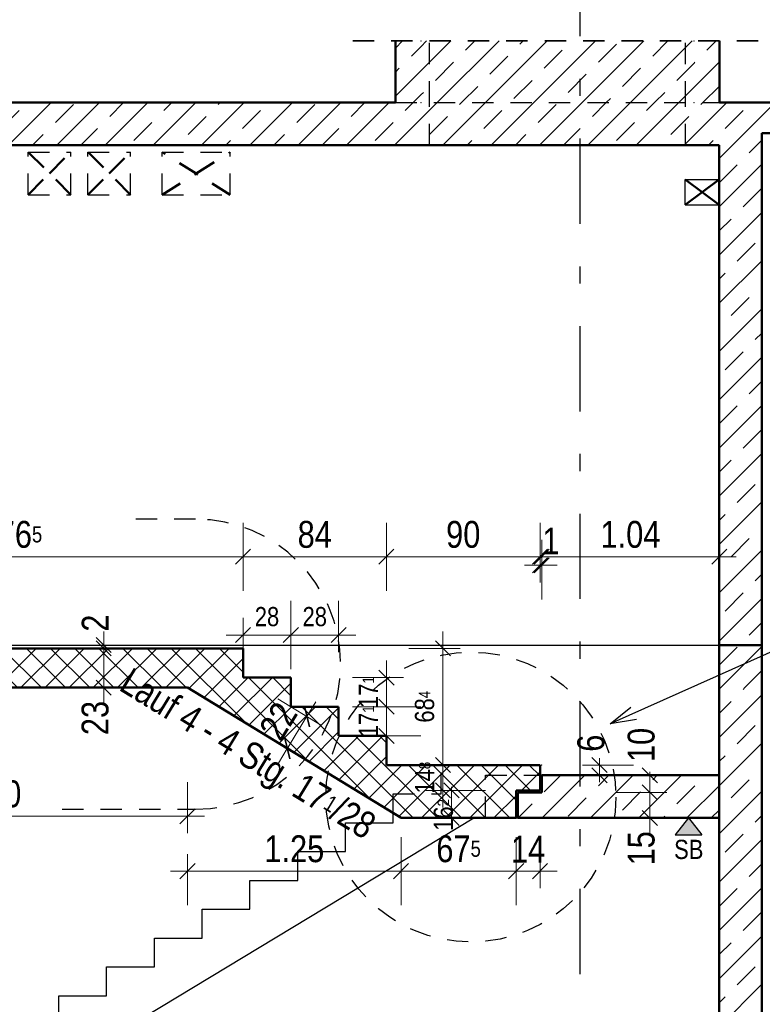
# Model space of a CAD drawing. Header units: millimetres. Extents: x 0 to 60.3, y -32.3 to 42.
# Tile 54 of 57: x 38.6 to 43, y 33.1 to 38.9. Entities that reach past the tile are written whole.
import ezdxf

# ---------------------------------------------------------------- set-up
doc = ezdxf.new("R2010")
doc.units = ezdxf.units.MM
doc.linetypes.add('DASHDOTX2', pattern=[2, 1, -0.5, 0, -0.5])
doc.linetypes.add('HIDDEN', pattern=[0.375, 0.25, -0.125])
doc.layers.add('Achsen', color=7, linetype='Continuous', lineweight=20)
doc.layers.add('Schraffuren', color=7, linetype='Continuous', lineweight=20)
doc.styles.add('Arial Narrow', font='ARIALN.TTF')
doc.dimstyles.new('Arch_Strakon_dimstyle', dxfattribs={"dimtxt": 15.75, "dimasz": 1, "dimexe": 1.25, "dimexo": 0.0625, "dimgap": 1, "dimtad": 0, "dimdec": 4, "dimzin": 12, "dimdsep": 46, "dimtxsty": 'Arial Narrow', "dimblk": 'Arrowhead_Tick', "dimsah": 1, "dimcen": 0, "dimse1": 1, "dimse2": 1, "dimclrd": 6, "dimclrt": 2, "dimazin": 0, "dimtfac": 1, "dimtdec": 4, "dimtmove": 0, "dimatfit": 3, "dimldrblk": 'NONE', "dimfxl": 1, "dimtvp": 1, "dimtolj": 1, "dimtzin": 0, "dimlwd": 13, "dimarcsym": 2})
pattern_1 = [(45, (0, 0), (-0.14142136, 0.14142136), [0.15, -0.1]), (45, (-0.07071, 0.07071), (-0.14142136, 0.14142136), [])]

# ---------------------------------------------------------------- blocks, each defined once
blk = doc.blocks.new('Arrowhead_Tick')
at = {"color": 0, "linetype": 'Continuous', "lineweight": -2}
for p, q in [((0, 20), (0, -10)), ((-1, 0), (0, 0)), ((10, 0), (0, 0))]:
    blk.add_line(p, q, dxfattribs=at)
at = {"color": 2, "linetype": 'Continuous', "lineweight": 35}
blk.add_line((4.42, 4.42), (-4.42, -4.42), dxfattribs=at)
blk = doc.blocks.new('*D58')
at = {"color": 6, "linetype": 'Continuous', "lineweight": 13}
blk.add_line((37.1653, 35.7088), (39.9103, 35.7088), dxfattribs=at)
at = {"layer": 'Defpoints', "color": 0}
for p in [(39.9203, 35.7088), (37.1553, 35.1715), (39.9203, 35.1715)]:
    blk.add_point(p, dxfattribs=at)
at = {"color": 6, "lineweight": 13, "xscale": 0.01, "yscale": 0.01, "zscale": 0.01}
blk.add_blockref('Arrowhead_Tick', (39.9203, 35.7088), dxfattribs=at)
at = {"color": 6, "lineweight": 13, "xscale": 0.01, "yscale": 0.01, "zscale": 0.01, "rotation": 180}
blk.add_blockref('Arrowhead_Tick', (37.1553, 35.7088), dxfattribs=at)
at = {"color": 2, "lineweight": 35, "insert": (38.5378, 35.8392), "char_height": 0.1575, "attachment_point": 5, "style": 'Arial Narrow'}
blk.add_mtext('\\A1;2.76{\\A1;\\H.6x;\\S5;}', dxfattribs=at)
blk = doc.blocks.new('_None')
blk = doc.blocks.new('*D59')
at = {"color": 6, "linetype": 'Continuous', "lineweight": 13}
blk.add_line((39.9303, 35.7088), (40.7503, 35.7088), dxfattribs=at)
at = {"layer": 'Defpoints', "color": 0}
for p in [(40.7603, 35.7088), (39.9203, 35.1715), (40.7603, 34.4875)]:
    blk.add_point(p, dxfattribs=at)
at = {"color": 6, "lineweight": 13, "xscale": 0.01, "yscale": 0.01, "zscale": 0.01}
blk.add_blockref('Arrowhead_Tick', (40.7603, 35.7088), dxfattribs=at)
at = {"color": 6, "lineweight": 13, "xscale": 0.01, "yscale": 0.01, "zscale": 0.01, "rotation": 180}
blk.add_blockref('Arrowhead_Tick', (39.9203, 35.7088), dxfattribs=at)
at = {"color": 2, "lineweight": 35, "insert": (40.3403, 35.8392), "char_height": 0.1575, "attachment_point": 5, "style": 'Arial Narrow'}
blk.add_mtext('\\A1;84', dxfattribs=at)
blk = doc.blocks.new('*D60')
at = {"color": 6, "linetype": 'Continuous', "lineweight": 13}
blk.add_line((40.7703, 35.7088), (41.6503, 35.7088), dxfattribs=at)
at = {"layer": 'Defpoints', "color": 0}
for p in [(41.6603, 35.7088), (40.7603, 34.4875), (41.6603, 34.4875)]:
    blk.add_point(p, dxfattribs=at)
at = {"color": 6, "lineweight": 13, "xscale": 0.01, "yscale": 0.01, "zscale": 0.01}
blk.add_blockref('Arrowhead_Tick', (41.6603, 35.7088), dxfattribs=at)
at = {"color": 6, "lineweight": 13, "xscale": 0.01, "yscale": 0.01, "zscale": 0.01, "rotation": 180}
blk.add_blockref('Arrowhead_Tick', (40.7603, 35.7088), dxfattribs=at)
at = {"color": 2, "lineweight": 35, "insert": (41.2103, 35.8392), "char_height": 0.1575, "attachment_point": 5, "style": 'Arial Narrow'}
blk.add_mtext('\\A1;90', dxfattribs=at)
blk = doc.blocks.new('*D61')
at = {"color": 6, "linetype": 'Continuous', "lineweight": 13}
blk.add_line((41.6803, 35.7088), (42.7003, 35.7088), dxfattribs=at)
at = {"layer": 'Defpoints', "color": 0}
for p in [(42.7103, 35.7088), (41.6703, 34.4875), (42.7103, 34.4275)]:
    blk.add_point(p, dxfattribs=at)
at = {"color": 6, "lineweight": 13, "xscale": 0.01, "yscale": 0.01, "zscale": 0.01}
blk.add_blockref('Arrowhead_Tick', (42.7103, 35.7088), dxfattribs=at)
at = {"color": 6, "lineweight": 13, "xscale": 0.01, "yscale": 0.01, "zscale": 0.01, "rotation": 180}
blk.add_blockref('Arrowhead_Tick', (41.6703, 35.7088), dxfattribs=at)
at = {"color": 2, "lineweight": 35, "insert": (42.1903, 35.8392), "char_height": 0.1575, "attachment_point": 5, "style": 'Arial Narrow'}
blk.add_mtext('\\A1;1.04', dxfattribs=at)
blk = doc.blocks.new('*D65')
at = {"color": 6, "linetype": 'Continuous', "lineweight": 13}
for p, q in [((41.6503, 35.6588), (41.6403, 35.6588)), ((41.6603, 35.6588), (41.6703, 35.6588)), ((41.6803, 35.6588), (41.6903, 35.6588))]:
    blk.add_line(p, q, dxfattribs=at)
at = {"layer": 'Defpoints', "color": 0}
for p in [(41.6703, 35.6588), (41.6603, 34.4875), (41.6703, 34.4875)]:
    blk.add_point(p, dxfattribs=at)
at = {"color": 6, "lineweight": 13, "xscale": 0.01, "yscale": 0.01, "zscale": 0.01}
blk.add_blockref('Arrowhead_Tick', (41.6603, 35.6588), dxfattribs=at)
at = {"color": 6, "lineweight": 13, "xscale": 0.01, "yscale": 0.01, "zscale": 0.01, "rotation": 180}
blk.add_blockref('Arrowhead_Tick', (41.6703, 35.6588), dxfattribs=at)
at = {"color": 2, "lineweight": 35, "insert": (41.7241, 35.8017), "char_height": 0.1575, "attachment_point": 5, "style": 'Arial Narrow'}
blk.add_mtext('\\A1;1', dxfattribs=at)
blk = doc.blocks.new('*D69')
at = {"color": 6, "linetype": 'Continuous', "lineweight": 13}
blk.add_line((39.1037, 34.9515), (39.1037, 35.1615), dxfattribs=at)
at = {"layer": 'Defpoints', "color": 0}
for p in [(37.1553, 35.1715), (39.1037, 35.1715), (39.5948, 34.9415)]:
    blk.add_point(p, dxfattribs=at)
at = {"color": 6, "lineweight": 13, "xscale": 0.01, "yscale": 0.01, "zscale": 0.01}
for p, rotation in [((39.1037, 35.1715), 90), ((39.1037, 34.9415), 270)]:
    blk.add_blockref('Arrowhead_Tick', p, dxfattribs=dict(at, rotation=rotation))
at = {"color": 2, "lineweight": 35, "insert": (39.0537, 34.7635), "char_height": 0.1575, "attachment_point": 5, "rotation": 90, "style": 'Arial Narrow'}
blk.add_mtext('\\A1;23', dxfattribs=at)
blk = doc.blocks.new('*D70')
at = {"color": 6, "linetype": 'Continuous', "lineweight": 13}
for p, q in [((39.1037, 35.2015), (39.1037, 35.2115)), ((39.1037, 35.1715), (39.1037, 35.1915)), ((39.1037, 35.1615), (39.1037, 35.1515))]:
    blk.add_line(p, q, dxfattribs=at)
at = {"layer": 'Defpoints', "color": 0}
for p in [(37.1453, 35.1915), (37.1553, 35.1715), (39.1037, 35.1915)]:
    blk.add_point(p, dxfattribs=at)
at = {"color": 6, "lineweight": 13, "xscale": 0.01, "yscale": 0.01, "zscale": 0.01}
for p, rotation in [((39.1037, 35.1715), 90), ((39.1037, 35.1915), 270)]:
    blk.add_blockref('Arrowhead_Tick', p, dxfattribs=dict(at, rotation=rotation))
at = {"color": 2, "lineweight": 35, "insert": (39.0537, 35.3199), "char_height": 0.1575, "attachment_point": 5, "rotation": 90, "style": 'Arial Narrow'}
blk.add_mtext('\\A1;2', dxfattribs=at)
blk = doc.blocks.new('*D71')
at = {"color": 6, "linetype": 'Continuous', "lineweight": 13}
blk.add_line((40.1844, 34.5932), (40.2887, 34.7638), dxfattribs=at)
at = {"layer": 'Defpoints', "color": 0}
for p in [(39.5948, 34.9415), (40.2003, 34.8295), (40.2939, 34.7724)]:
    blk.add_point(p, dxfattribs=at)
at = {"color": 6, "lineweight": 13, "xscale": 0.01, "yscale": 0.01, "zscale": 0.01}
for p, rotation in [((40.2939, 34.7724), 58.58699146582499), ((40.1792, 34.5846), 238.586991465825)]:
    blk.add_blockref('Arrowhead_Tick', p, dxfattribs=dict(at, rotation=rotation))
at = {"color": 2, "lineweight": 35, "insert": (40.1264, 34.7458), "char_height": 0.1575, "attachment_point": 5, "rotation": 58.58699, "style": 'Arial Narrow'}
blk.add_mtext('\\A1;22', dxfattribs=at)
blk = doc.blocks.new('*D75')
at = {"color": 6, "linetype": 'Continuous', "lineweight": 13}
for p, q in [((42.0089, 34.4975), (42.0089, 34.5075)), ((42.0089, 34.4275), (42.0089, 34.4875)), ((42.0089, 34.4175), (42.0089, 34.4075))]:
    blk.add_line(p, q, dxfattribs=at)
at = {"layer": 'Defpoints', "color": 0}
for p in [(41.6703, 34.4875), (42.0089, 34.4875), (42.7103, 34.4275)]:
    blk.add_point(p, dxfattribs=at)
at = {"color": 6, "lineweight": 13, "xscale": 0.01, "yscale": 0.01, "zscale": 0.01}
for p, rotation in [((42.0089, 34.4275), 90), ((42.0089, 34.4875), 270)]:
    blk.add_blockref('Arrowhead_Tick', p, dxfattribs=dict(at, rotation=rotation))
at = {"color": 2, "lineweight": 35, "insert": (41.9589, 34.6159), "char_height": 0.1575, "attachment_point": 5, "rotation": 90, "style": 'Arial Narrow'}
blk.add_mtext('\\A1;6', dxfattribs=at)
blk = doc.blocks.new('*D76')
at = {"color": 6, "linetype": 'Continuous', "lineweight": 13}
blk.add_line((42.3037, 34.1875), (42.3037, 34.3175), dxfattribs=at)
at = {"layer": 'Defpoints', "color": 0}
for p in [(41.6703, 34.3275), (42.3037, 34.3275), (41.5303, 34.1775)]:
    blk.add_point(p, dxfattribs=at)
at = {"color": 6, "lineweight": 13, "xscale": 0.01, "yscale": 0.01, "zscale": 0.01}
for p, rotation in [((42.3037, 34.3275), 90), ((42.3037, 34.1775), 270)]:
    blk.add_blockref('Arrowhead_Tick', p, dxfattribs=dict(at, rotation=rotation))
at = {"color": 2, "lineweight": 35, "insert": (42.2537, 33.9996), "char_height": 0.1575, "attachment_point": 5, "rotation": 90, "style": 'Arial Narrow'}
blk.add_mtext('\\A1;15', dxfattribs=at)
blk = doc.blocks.new('*D77')
at = {"color": 6, "linetype": 'Continuous', "lineweight": 13}
for p, q in [((42.3037, 34.4375), (42.3037, 34.4475)), ((42.3037, 34.3275), (42.3037, 34.4275)), ((42.3037, 34.3175), (42.3037, 34.3075))]:
    blk.add_line(p, q, dxfattribs=at)
at = {"layer": 'Defpoints', "color": 0}
for p in [(42.3037, 34.4275), (42.7103, 34.4275), (41.6703, 34.3275)]:
    blk.add_point(p, dxfattribs=at)
at = {"color": 6, "lineweight": 13, "xscale": 0.01, "yscale": 0.01, "zscale": 0.01}
for p, rotation in [((42.3037, 34.4275), 270), ((42.3037, 34.3275), 90)]:
    blk.add_blockref('Arrowhead_Tick', p, dxfattribs=dict(at, rotation=rotation))
at = {"color": 2, "lineweight": 35, "insert": (42.2537, 34.6055), "char_height": 0.1575, "attachment_point": 5, "rotation": 90, "style": 'Arial Narrow'}
blk.add_mtext('\\A1;10', dxfattribs=at)
blk = doc.blocks.new('*D83')
at = {"color": 6, "linetype": 'Continuous', "lineweight": 13}
blk.add_line((44.2537, 29.8135), (44.2537, 34.1675), dxfattribs=at)
at = {"layer": 'Defpoints', "color": 0}
for p in [(42.7103, 34.1775), (44.2537, 34.1775), (42.7103, 29.8035)]:
    blk.add_point(p, dxfattribs=at)
at = {"color": 6, "lineweight": 13, "xscale": 0.01, "yscale": 0.01, "zscale": 0.01}
for p, rotation in [((44.2537, 34.1775), 90), ((44.2537, 29.8035), 270)]:
    blk.add_blockref('Arrowhead_Tick', p, dxfattribs=dict(at, rotation=rotation))
at = {"color": 2, "lineweight": 35, "insert": (44.1233, 31.9905), "char_height": 0.1575, "attachment_point": 5, "rotation": 90, "style": 'Arial Narrow'}
blk.add_mtext('\\A1;4.37', dxfattribs=at)
blk = doc.blocks.new('*D84')
at = {"color": 6, "linetype": 'Continuous', "lineweight": 13}
blk.add_line((44.2537, 34.1875), (44.2537, 34.4175), dxfattribs=at)
at = {"layer": 'Defpoints', "color": 0}
for p in [(42.7103, 34.4275), (44.2537, 34.4275), (42.7103, 34.1775)]:
    blk.add_point(p, dxfattribs=at)
at = {"color": 6, "lineweight": 13, "xscale": 0.01, "yscale": 0.01, "zscale": 0.01}
for p, rotation in [((44.2537, 34.4275), 90), ((44.2537, 34.1775), 270)]:
    blk.add_blockref('Arrowhead_Tick', p, dxfattribs=dict(at, rotation=rotation))
at = {"color": 2, "lineweight": 35, "insert": (44.1233, 34.3025), "char_height": 0.1575, "attachment_point": 5, "rotation": 90, "style": 'Arial Narrow'}
blk.add_mtext('\\A1;25', dxfattribs=at)
blk = doc.blocks.new('*D204')
at = {"color": 6, "linetype": 'Continuous', "lineweight": 13}
blk.add_line((37.3053, 34.1878), (39.5848, 34.1878), dxfattribs=at)
at = {"layer": 'Defpoints', "color": 0}
for p in [(37.2953, 34.9415), (39.5948, 34.9415), (39.5948, 34.1878)]:
    blk.add_point(p, dxfattribs=at)
at = {"color": 6, "lineweight": 13, "xscale": 0.01, "yscale": 0.01, "zscale": 0.01}
blk.add_blockref('Arrowhead_Tick', (39.5948, 34.1878), dxfattribs=at)
at = {"color": 6, "lineweight": 13, "xscale": 0.01, "yscale": 0.01, "zscale": 0.01, "rotation": 180}
blk.add_blockref('Arrowhead_Tick', (37.2953, 34.1878), dxfattribs=at)
at = {"color": 2, "lineweight": 35, "insert": (38.4451, 34.3182), "char_height": 0.1575, "attachment_point": 5, "style": 'Arial Narrow'}
blk.add_mtext('\\A1;2.30', dxfattribs=at)
blk = doc.blocks.new('*D205')
at = {"color": 6, "linetype": 'Continuous', "lineweight": 13}
blk.add_line((39.6048, 33.8657), (40.8358, 33.8657), dxfattribs=at)
at = {"layer": 'Defpoints', "color": 0}
for p in [(39.5948, 34.9415), (40.8458, 34.1775), (40.8458, 33.8657)]:
    blk.add_point(p, dxfattribs=at)
at = {"color": 6, "lineweight": 13, "xscale": 0.01, "yscale": 0.01, "zscale": 0.01}
blk.add_blockref('Arrowhead_Tick', (40.8458, 33.8657), dxfattribs=at)
at = {"color": 6, "lineweight": 13, "xscale": 0.01, "yscale": 0.01, "zscale": 0.01, "rotation": 180}
blk.add_blockref('Arrowhead_Tick', (39.5948, 33.8657), dxfattribs=at)
at = {"color": 2, "lineweight": 35, "insert": (40.2203, 33.9961), "char_height": 0.1575, "attachment_point": 5, "style": 'Arial Narrow'}
blk.add_mtext('\\A1;1.25', dxfattribs=at)
blk = doc.blocks.new('*D206')
at = {"color": 6, "linetype": 'Continuous', "lineweight": 13}
blk.add_line((40.8558, 33.8657), (41.5103, 33.8657), dxfattribs=at)
at = {"layer": 'Defpoints', "color": 0}
for p in [(40.8458, 34.1775), (41.5203, 34.1775), (41.5203, 33.8657)]:
    blk.add_point(p, dxfattribs=at)
at = {"color": 6, "lineweight": 13, "xscale": 0.01, "yscale": 0.01, "zscale": 0.01}
blk.add_blockref('Arrowhead_Tick', (41.5203, 33.8657), dxfattribs=at)
at = {"color": 6, "lineweight": 13, "xscale": 0.01, "yscale": 0.01, "zscale": 0.01, "rotation": 180}
blk.add_blockref('Arrowhead_Tick', (40.8458, 33.8657), dxfattribs=at)
at = {"color": 2, "lineweight": 35, "insert": (41.1831, 33.9961), "char_height": 0.1575, "attachment_point": 5, "style": 'Arial Narrow'}
blk.add_mtext('\\A1;67{\\A1;\\H.6x;\\S5;}', dxfattribs=at)
blk = doc.blocks.new('*D207')
at = {"color": 6, "linetype": 'Continuous', "lineweight": 13}
blk.add_line((41.5303, 33.8657), (41.6503, 33.8657), dxfattribs=at)
at = {"layer": 'Defpoints', "color": 0}
for p in [(41.6603, 34.3395), (41.5203, 34.1775), (41.6603, 33.8657)]:
    blk.add_point(p, dxfattribs=at)
at = {"color": 6, "lineweight": 13, "xscale": 0.01, "yscale": 0.01, "zscale": 0.01}
blk.add_blockref('Arrowhead_Tick', (41.6603, 33.8657), dxfattribs=at)
at = {"color": 6, "lineweight": 13, "xscale": 0.01, "yscale": 0.01, "zscale": 0.01, "rotation": 180}
blk.add_blockref('Arrowhead_Tick', (41.5203, 33.8657), dxfattribs=at)
at = {"color": 2, "lineweight": 35, "insert": (41.5903, 33.9947), "char_height": 0.1575, "attachment_point": 5, "style": 'Arial Narrow'}
blk.add_mtext('\\A1;14', dxfattribs=at)
blk = doc.blocks.new('*D210')
at = {"color": 6, "linetype": 'Continuous', "lineweight": 13}
for p, q in [((41.1417, 34.3495), (41.1417, 34.3595)), ((41.1417, 34.1775), (41.1417, 34.3395)), ((41.1417, 34.1675), (41.1417, 34.1575))]:
    blk.add_line(p, q, dxfattribs=at)
at = {"layer": 'Defpoints', "color": 0}
for p in [(41.1417, 34.3395), (41.6603, 34.3395), (41.5203, 34.1775)]:
    blk.add_point(p, dxfattribs=at)
at = {"color": 6, "lineweight": 13, "xscale": 0.01, "yscale": 0.01, "zscale": 0.01}
for p, rotation in [((41.1417, 34.3395), 269.9999999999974), ((41.1417, 34.1775), 89.99999999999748)]:
    blk.add_blockref('Arrowhead_Tick', p, dxfattribs=dict(at, rotation=rotation))
at = {"color": 3, "lineweight": 35, "insert": (41.0946, 34.1951), "char_height": 0.1125, "attachment_point": 5, "rotation": 90, "style": 'Arial Narrow'}
blk.add_mtext('\\A1;16{\\A1;\\H.6x;\\S2;}', dxfattribs=at)
blk = doc.blocks.new('*D211')
at = {"color": 6, "linetype": 'Continuous', "lineweight": 13}
blk.add_line((41.0917, 34.3495), (41.0917, 34.4775), dxfattribs=at)
at = {"layer": 'Defpoints', "color": 0}
for p in [(41.0917, 34.4875), (41.6603, 34.4875), (41.6603, 34.3395)]:
    blk.add_point(p, dxfattribs=at)
at = {"color": 6, "lineweight": 13, "xscale": 0.01, "yscale": 0.01, "zscale": 0.01}
for p, rotation in [((41.0917, 34.4875), 90), ((41.0917, 34.3395), 270)]:
    blk.add_blockref('Arrowhead_Tick', p, dxfattribs=dict(at, rotation=rotation))
at = {"color": 3, "lineweight": 35, "insert": (40.9852, 34.4135), "char_height": 0.1125, "attachment_point": 5, "rotation": 90, "style": 'Arial Narrow'}
blk.add_mtext('\\A1;14{\\A1;\\H.6x;\\S8;}', dxfattribs=at)
blk = doc.blocks.new('*D237')
at = {"color": 6, "linetype": 'Continuous', "lineweight": 13}
blk.add_line((40.7609, 34.6685), (40.7609, 34.8195), dxfattribs=at)
at = {"layer": 'Defpoints', "color": 0}
for p in [(40.2003, 34.8295), (40.7609, 34.8295), (40.7603, 34.6585)]:
    blk.add_point(p, dxfattribs=at)
at = {"color": 6, "lineweight": 13, "xscale": 0.01, "yscale": 0.01, "zscale": 0.01}
for p, rotation in [((40.7609, 34.8295), 90), ((40.7609, 34.6585), 270)]:
    blk.add_blockref('Arrowhead_Tick', p, dxfattribs=dict(at, rotation=rotation))
at = {"color": 3, "lineweight": 35, "insert": (40.6544, 34.744), "char_height": 0.1125, "attachment_point": 5, "rotation": 90, "style": 'Arial Narrow'}
blk.add_mtext('\\A1;17{\\A1;\\H.6x;\\S1;}', dxfattribs=at)
blk = doc.blocks.new('*D238')
at = {"color": 6, "linetype": 'Continuous', "lineweight": 13}
blk.add_line((40.7609, 34.8395), (40.7609, 34.9905), dxfattribs=at)
at = {"layer": 'Defpoints', "color": 0}
for p in [(40.2003, 35.0005), (40.7609, 35.0005), (40.2003, 34.8295)]:
    blk.add_point(p, dxfattribs=at)
at = {"color": 6, "lineweight": 13, "xscale": 0.01, "yscale": 0.01, "zscale": 0.01}
for p, rotation in [((40.7609, 35.0005), 90), ((40.7609, 34.8295), 270)]:
    blk.add_blockref('Arrowhead_Tick', p, dxfattribs=dict(at, rotation=rotation))
at = {"color": 3, "lineweight": 35, "insert": (40.6544, 34.915), "char_height": 0.1125, "attachment_point": 5, "rotation": 90, "style": 'Arial Narrow'}
blk.add_mtext('\\A1;17{\\A1;\\H.6x;\\S1;}', dxfattribs=at)
blk = doc.blocks.new('*D239')
at = {"color": 6, "linetype": 'Continuous', "lineweight": 13}
blk.add_line((39.9303, 35.25), (40.1903, 35.25), dxfattribs=at)
at = {"layer": 'Defpoints', "color": 0}
for p in [(40.2003, 35.25), (39.9203, 35.0005), (40.2003, 35.0005)]:
    blk.add_point(p, dxfattribs=at)
at = {"color": 6, "lineweight": 13, "xscale": 0.01, "yscale": 0.01, "zscale": 0.01}
blk.add_blockref('Arrowhead_Tick', (40.2003, 35.25), dxfattribs=at)
at = {"color": 6, "lineweight": 13, "xscale": 0.01, "yscale": 0.01, "zscale": 0.01, "rotation": 180}
blk.add_blockref('Arrowhead_Tick', (39.9203, 35.25), dxfattribs=at)
at = {"color": 3, "lineweight": 35, "insert": (40.0603, 35.3574), "char_height": 0.1125, "attachment_point": 5, "style": 'Arial Narrow'}
blk.add_mtext('\\A1;28', dxfattribs=at)
blk = doc.blocks.new('*D240')
at = {"color": 6, "linetype": 'Continuous', "lineweight": 13}
blk.add_line((40.2103, 35.25), (40.4703, 35.25), dxfattribs=at)
at = {"layer": 'Defpoints', "color": 0}
for p in [(40.4803, 35.25), (40.2003, 35.0005), (40.4803, 34.8295)]:
    blk.add_point(p, dxfattribs=at)
at = {"color": 6, "lineweight": 13, "xscale": 0.01, "yscale": 0.01, "zscale": 0.01}
blk.add_blockref('Arrowhead_Tick', (40.4803, 35.25), dxfattribs=at)
at = {"color": 6, "lineweight": 13, "xscale": 0.01, "yscale": 0.01, "zscale": 0.01, "rotation": 180}
blk.add_blockref('Arrowhead_Tick', (40.2003, 35.25), dxfattribs=at)
at = {"color": 3, "lineweight": 35, "insert": (40.3403, 35.3574), "char_height": 0.1125, "attachment_point": 5, "style": 'Arial Narrow'}
blk.add_mtext('\\A1;28', dxfattribs=at)
blk = doc.blocks.new('*D244')
at = {"color": 6, "linetype": 'Continuous', "lineweight": 13}
blk.add_line((41.0917, 34.4975), (41.0917, 35.1615), dxfattribs=at)
at = {"layer": 'Defpoints', "color": 0}
for p in [(39.9203, 35.1715), (41.0917, 35.1715), (40.7603, 34.4875)]:
    blk.add_point(p, dxfattribs=at)
at = {"color": 6, "lineweight": 13, "xscale": 0.01, "yscale": 0.01, "zscale": 0.01}
for p, rotation in [((41.0917, 35.1715), 90), ((41.0917, 34.4875), 270)]:
    blk.add_blockref('Arrowhead_Tick', p, dxfattribs=dict(at, rotation=rotation))
at = {"color": 3, "lineweight": 35, "insert": (40.9842, 34.8295), "char_height": 0.1125, "attachment_point": 5, "rotation": 90, "style": 'Arial Narrow'}
blk.add_mtext('\\A1;68{\\A1;\\H.6x;\\S4;}', dxfattribs=at)

msp = doc.modelspace()

# ---------------------------------------------------------------- hatches: boundary and pattern name
at = {"lineweight": 13, "true_color": 0x80ff80}
msp.add_hatch(color=91, dxfattribs=at).paths.add_polyline_path([(42.531026, 34.177542), (42.609272, 34.079011), (42.45278, 34.079011)])
at = {"layer": 'Schraffuren', "lineweight": 13}
h = msp.add_hatch(dxfattribs=at)
h.set_pattern_fill('bB', color=6, scale=0.01, angle=45, style=0, pattern_type=2)
h.set_pattern_definition(pattern_1)
h.paths.add_polyline_path([(40.962223, 38.37151), (40.962223, 38.733041), (40.81275, 38.733041), (40.81275, 38.37151)])
h = msp.add_hatch(dxfattribs=at)
h.set_pattern_fill('bB', color=6, scale=0.01, angle=45, style=0, pattern_type=2)
h.set_pattern_definition(pattern_1)
h.paths.add_polyline_path([(42.563276, 38.37151), (42.563276, 38.733041), (40.962223, 38.733041), (40.962223, 38.37151)])
h = msp.add_hatch(dxfattribs=at)
h.set_pattern_fill('bB', color=6, scale=0.01, angle=45, style=0, pattern_type=2)
h.set_pattern_definition(pattern_1)
h.paths.add_polyline_path([(42.71275, 38.37151), (42.71275, 38.733041), (42.563276, 38.733041), (42.563276, 38.37151)])
h = msp.add_hatch(dxfattribs=at)
h.set_pattern_fill('bB', color=6, scale=0.01, angle=45, style=0, pattern_type=2)
h.set_pattern_definition(pattern_1)
h.paths.add_polyline_path([(42.960323, 38.19151), (43.880066, 38.19151), (43.880066, 38.37151), (34.448056, 38.37151), (34.448056, 38.12151), (42.960323, 38.12151)])
h = msp.add_hatch(dxfattribs=at)
h.set_pattern_fill('bB', color=6, scale=0.01, angle=45, style=0, pattern_type=2)
h.set_pattern_definition(pattern_1)
h.paths.add_polyline_path([(42.710322, 35.19151), (42.960323, 35.19151), (42.960323, 38.12151), (42.710323, 38.12151)])
h = msp.add_hatch(dxfattribs=at)
h.set_pattern_fill('FT', color=6, scale=0.01, angle=45, style=0, pattern_type=2)
h.set_pattern_definition([(45, (0, 0), (-0.07071068, 0.07071068), []), (135, (0, 0), (-0.07071068, -0.07071068), [])])
h.paths.add_polyline_path([(41.520322, 34.339516), (41.660322, 34.339516), (41.660322, 34.487516), (40.760322, 34.487516), (40.760322, 34.658516), (40.480322, 34.658516), (40.480322, 34.829516), (40.200322, 34.829516), (40.200322, 35.000516), (39.920322, 35.000516), (39.920322, 35.171516), (37.155322, 35.171516), (37.155322, 35.063516), (37.295322, 35.063516), (37.295322, 34.941516), (39.59483, 34.941516), (40.845825, 34.177516), (41.520322, 34.177516)])
h = msp.add_hatch(dxfattribs=at)
h.set_pattern_fill('bB', color=6, scale=0.01, angle=45, style=0, pattern_type=2)
h.set_pattern_definition(pattern_1)
h.paths.add_polyline_path([(42.710423, 34.941516), (42.960423, 34.941516), (42.960423, 35.191516), (42.710423, 35.191516)])
h = msp.add_hatch(dxfattribs=at)
h.set_pattern_fill('bB', color=6, scale=0.01, angle=45, style=0, pattern_type=2)
h.set_pattern_definition(pattern_1)
h.paths.add_polyline_path([(42.710423, 31.941516), (42.960423, 31.941516), (42.960423, 34.941516), (42.710423, 34.941516)])
h = msp.add_hatch(dxfattribs=at)
h.set_pattern_fill('bB', color=6, scale=0.01, angle=45, style=0, pattern_type=2)
h.set_pattern_definition(pattern_1)
h.paths.add_polyline_path([(41.530322, 34.177542), (42.710322, 34.177542), (42.710322, 34.427542), (41.670322, 34.427542), (41.670322, 34.327542), (41.530322, 34.327542)])

# ---------------------------------------------------------------- linework, layer by layer
at = {"color": 2, "linetype": 'HIDDEN', "lineweight": 35, "ltscale": 0.5}
msp.add_line((40.56275, 38.733041), (42.96275, 38.733041), dxfattribs=at)
at = {"color": 4, "linetype": 'Continuous', "lineweight": 50}
for p, q in [((40.81275, 38.37151), (40.81275, 38.733041)), ((42.71275, 38.37151), (42.71275, 38.733041)), ((34.448056, 38.37151), (40.81275, 38.37151)), ((42.71275, 38.37151), (43.880066, 38.37151)), ((42.960323, 38.19151), (43.880066, 38.19151)), ((42.960323, 38.12151), (42.960323, 38.19151)), ((35.883082, 38.12151), (42.710323, 38.12151)), ((42.710322, 35.19151), (42.710323, 38.12151)), ((42.960323, 35.19151), (42.960323, 38.12151)), ((37.155322, 35.171516), (39.920322, 35.171516)), ((39.920322, 35.000516), (39.920322, 35.171516)), ((42.710322, 35.19151), (42.960323, 35.19151)), ((42.710423, 35.191516), (42.960423, 35.191516)), ((42.710423, 34.941516), (42.710423, 35.191516)), ((42.960423, 34.941516), (42.960423, 35.191516)), ((39.920322, 35.000516), (40.200322, 35.000516)), ((40.200322, 34.829516), (40.200322, 35.000516)), ((37.295322, 34.941516), (39.59483, 34.941516)), ((39.59483, 34.941516), (40.845825, 34.177516)), ((42.710423, 31.941516), (42.710423, 34.941516)), ((42.960423, 31.941516), (42.960423, 34.941516)), ((40.200322, 34.829516), (40.480322, 34.829516)), ((40.480322, 34.658516), (40.480322, 34.829516)), ((40.480322, 34.658516), (40.760322, 34.658516)), ((40.760322, 34.487516), (40.760322, 34.658516)), ((40.760322, 34.487516), (41.660322, 34.487516)), ((41.660322, 34.339516), (41.660322, 34.487516)), ((41.670322, 34.427542), (42.710322, 34.427542)), ((41.670322, 34.327542), (41.670322, 34.427542)), ((42.710322, 34.177542), (42.710322, 34.427542)), ((41.520322, 34.339516), (41.660322, 34.339516)), ((41.520322, 34.177516), (41.520322, 34.339516)), ((41.530322, 34.327542), (41.670322, 34.327542)), ((41.530322, 34.177542), (41.530322, 34.327542)), ((40.845825, 34.177516), (41.520322, 34.177516)), ((41.530322, 34.177542), (42.710322, 34.177542))]:
    msp.add_line(p, q, dxfattribs=at)
at = {"color": 3, "linetype": 'HIDDEN', "lineweight": 25, "ltscale": 0.5}
for p, q in [((41.01275, 38.37151), (41.01275, 38.733041)), ((42.51275, 38.37151), (42.51275, 38.733041)), ((40.81275, 38.37151), (42.71275, 38.37151)), ((41.01275, 38.12151), (41.01275, 38.37151)), ((42.51275, 38.12151), (42.51275, 38.37151)), ((38.661317, 38.08151), (38.911317, 38.08151)), ((38.661317, 37.83151), (38.661317, 38.08151)), ((38.911317, 37.83151), (38.911317, 38.08151)), ((39.011317, 38.08151), (39.261317, 38.08151)), ((39.011317, 37.83151), (39.011317, 38.08151)), ((39.261317, 37.83151), (39.261317, 38.08151)), ((39.445469, 38.08151), (39.845469, 38.08151)), ((39.445469, 37.83151), (39.445469, 38.08151)), ((39.845469, 37.83151), (39.845469, 38.08151)), ((42.710323, 37.92151), (42.710423, 37.92151)), ((42.710423, 37.77151), (42.710423, 37.92151)), ((38.661317, 37.83151), (38.911317, 37.83151)), ((39.011317, 37.83151), (39.261317, 37.83151)), ((39.445469, 37.83151), (39.845469, 37.83151)), ((42.710323, 37.77151), (42.710423, 37.77151)), ((39.641935, 35.929106), (39.28414, 35.929106)), ((42.710323, 35.191516), (42.710423, 35.191516)), ((41.080322, 34.318542), (41.080322, 34.487516)), ((41.340323, 34.427542), (41.660322, 34.427542)), ((41.340323, 34.177542), (41.340323, 34.427542)), ((40.800322, 34.318542), (41.080322, 34.318542)), ((40.800322, 34.205305), (40.800322, 34.318542)), ((41.520322, 34.339542), (41.660322, 34.339542)), ((41.520322, 34.339516), (41.520322, 34.339542)), ((38.860627, 34.229106), (39.641935, 34.229106)), ((41.272413, 34.177516), (41.272457, 34.177542)), ((41.272457, 34.177542), (41.340323, 34.177542)), ((41.340323, 34.177542), (41.520322, 34.177542))]:
    msp.add_line(p, q, dxfattribs=at)
at = {"color": 3, "linetype": 'Continuous', "lineweight": 25}
for p, q in [((43.582467, 38.37151), (42.954042, 38.37151)), ((45.232323, 36.141803), (42.071302, 34.730085)), ((42.071302, 34.730085), (42.191874, 34.827951)), ((42.224653, 34.754553), (42.071302, 34.730085)), ((42.531026, 34.177542), (42.45278, 34.079011)), ((42.531026, 34.177542), (42.609272, 34.079011)), ((42.45278, 34.079011), (42.609272, 34.079011))]:
    msp.add_line(p, q, dxfattribs=at)
at = {"color": 9, "linetype": 'Continuous', "lineweight": 0}
for centre in [(40.962223, 38.733041), (42.563276, 38.733041), (40.962223, 38.37151), (42.563276, 38.37151), (39.59484, 34.94151), (41.670322, 34.487542)]:
    msp.add_circle(centre, 0.00111, dxfattribs=at)
at = {"color": 3, "linetype": 'HIDDEN', "lineweight": 25, "ltscale": 0.5}
msp.add_circle((41.255176, 34.300058), 0.85, dxfattribs=at)
msp.add_arc((39.641935, 35.079106), 0.85, 270, 90, dxfattribs=at)
at = {"layer": 'Achsen', "color": 3, "linetype": 'DASHDOTX2', "lineweight": 25, "ltscale": 0.5}
msp.add_line((41.893034, 39.261429), (41.893034, 26.649597), dxfattribs=at)
at = {"layer": 'Achsen', "color": 4, "linetype": 'HIDDEN', "lineweight": 50, "ltscale": 0.5}
for p, q in [((38.911317, 37.83151), (38.661317, 38.08151)), ((38.786317, 37.95651), (38.911317, 38.08151)), ((39.261317, 37.83151), (39.011317, 38.08151)), ((39.136317, 37.95651), (39.261317, 38.08151)), ((39.845469, 37.83151), (39.445469, 38.08151)), ((39.645469, 37.95651), (39.845469, 38.08151)), ((38.661317, 37.83151), (38.786317, 37.95651)), ((39.011317, 37.83151), (39.136317, 37.95651)), ((39.445469, 37.83151), (39.645469, 37.95651)), ((42.710323, 37.921434), (42.710423, 37.92151)), ((42.710423, 37.77151), (42.710323, 37.771585))]:
    msp.add_line(p, q, dxfattribs=at)
at = {"layer": 'Achsen', "color": 3, "linetype": 'Continuous', "lineweight": 25}
for p, q in [((42.510423, 37.92151), (42.710323, 37.92151)), ((42.510423, 37.77151), (42.510423, 37.92151)), ((42.510423, 37.77151), (42.710323, 37.77151)), ((37.145322, 35.191516), (42.710323, 35.191516)), ((37.145322, 35.19151), (42.710322, 35.19151)), ((41.080322, 34.487542), (41.660322, 34.487542)), ((41.080322, 34.487516), (41.080322, 34.487542)), ((41.660322, 34.487516), (41.660322, 34.487542)), ((41.660322, 34.427542), (41.670322, 34.427542)), ((37.578249, 31.947824), (41.272413, 34.177516)), ((40.800322, 34.149542), (40.800322, 34.205305)), ((41.520322, 34.177542), (41.530322, 34.177542)), ((40.520322, 34.149542), (40.800322, 34.149542)), ((40.520322, 33.980542), (40.520322, 34.149542)), ((40.240322, 33.980542), (40.520322, 33.980542)), ((40.240322, 33.811542), (40.240322, 33.980542)), ((39.960322, 33.811542), (40.240322, 33.811542)), ((39.960322, 33.642542), (39.960322, 33.811542)), ((39.680322, 33.642542), (39.960322, 33.642542)), ((39.680322, 33.473542), (39.680322, 33.642542)), ((39.400322, 33.473542), (39.680322, 33.473542)), ((39.400322, 33.304542), (39.400322, 33.473542)), ((39.120322, 33.304542), (39.400322, 33.304542)), ((39.120322, 33.135542), (39.120322, 33.304542)), ((38.840322, 33.135542), (39.120322, 33.135542)), ((38.840322, 32.966542), (38.840322, 33.135542))]:
    msp.add_line(p, q, dxfattribs=at)
at = {"layer": 'Achsen', "color": 4, "linetype": 'Continuous', "lineweight": 50}
for p, q in [((42.710323, 37.771585), (42.510423, 37.92151)), ((42.610423, 37.84651), (42.710323, 37.921434)), ((42.510423, 37.77151), (42.610423, 37.84651))]:
    msp.add_line(p, q, dxfattribs=at)

# ---------------------------------------------------------------- texts
at = {"color": 3, "lineweight": 25, "style": 'Arial Narrow'}
msp.add_text('SB', height=0.1125, dxfattribs=at).set_placement((42.445876, 33.937087))
at = {"color": 2, "lineweight": 35, "insert": (39.160973, 34.890671), "char_height": 0.1575, "attachment_point": 7, "rotation": 328.587, "line_spacing_factor": 0.9, "style": 'Arial Narrow'}
msp.add_mtext('Lauf 4 - 4 Stg. 17{\\A1;\\H.6x;\\S1;}/28', dxfattribs=at)

# ---------------------------------------------------------------- dimensions: what is measured, and where the dimension line sits
at = {"lineweight": 35}
for base, p1, p2, text, override, picture, middle in [((39.920322, 35.708822), (37.155322, 35.171516), (39.920322, 35.171516), '2.76{\\A1;\\H.6x;\\S5;}', {"dimscale": 0.01, "dimtxt": 15.75, "dimasz": 1, "dimgap": 5, "dimtad": 1, "dimjust": 0, "dimtih": 0, "dimtoh": 0, "dimdec": 4, "dimdsep": 46, "dimtxsty": 'Arial Narrow', "dimclrd": 6, "dimclrt": 2, "dimtix": 1, "dimtofl": 255, "dimtmove": 0, "dimatfit": 2, "dimfxl": 0, "dimfxlon": 0, "dimtvp": 31.746032, "dimlwd": 13}, '*D58', (38.537822, 35.708822)), ((40.760322, 35.708822), (39.920322, 35.171516), (40.760322, 34.487516), '84', {"dimscale": 0.01, "dimtxt": 15.75, "dimasz": 1, "dimgap": 5, "dimtad": 1, "dimjust": 0, "dimtih": 0, "dimtoh": 0, "dimdec": 4, "dimdsep": 46, "dimtxsty": 'Arial Narrow', "dimclrd": 6, "dimclrt": 2, "dimtix": 1, "dimtofl": 255, "dimtmove": 0, "dimatfit": 2, "dimfxl": 0, "dimfxlon": 0, "dimtvp": 31.746032, "dimlwd": 13}, '*D59', (40.340322, 35.708822)), ((41.660322, 35.708822), (40.760322, 34.487516), (41.660322, 34.487542), '90', {"dimscale": 0.01, "dimtxt": 15.75, "dimasz": 1, "dimgap": 5, "dimtad": 1, "dimjust": 0, "dimtih": 0, "dimtoh": 0, "dimdec": 4, "dimdsep": 46, "dimtxsty": 'Arial Narrow', "dimclrd": 6, "dimclrt": 2, "dimtix": 1, "dimtofl": 255, "dimtmove": 0, "dimatfit": 2, "dimfxl": 0, "dimfxlon": 0, "dimtvp": 31.746032, "dimlwd": 13}, '*D60', (41.210322, 35.708822)), ((42.710322, 35.708822), (41.670322, 34.487542), (42.710322, 34.427542), '1.04', {"dimscale": 0.01, "dimtxt": 15.75, "dimasz": 1, "dimgap": 5, "dimtad": 1, "dimjust": 0, "dimtih": 0, "dimtoh": 0, "dimdec": 4, "dimdsep": 46, "dimtxsty": 'Arial Narrow', "dimclrd": 6, "dimclrt": 2, "dimtix": 1, "dimtofl": 255, "dimtmove": 0, "dimatfit": 2, "dimfxl": 0, "dimfxlon": 0, "dimtvp": 31.746032, "dimlwd": 13}, '*D61', (42.190322, 35.708822)), ((41.670322, 35.658822), (41.660322, 34.487542), (41.670322, 34.487542), '1', {"dimscale": 0.01, "dimtxt": 15.75, "dimasz": 1, "dimgap": 5, "dimtad": 0, "dimjust": 0, "dimtih": 0, "dimtoh": 0, "dimdec": 4, "dimdsep": 46, "dimtxsty": 'Arial Narrow', "dimclrd": 6, "dimclrt": 2, "dimtix": 0, "dimtofl": 255, "dimtmove": 2, "dimatfit": 2, "dimfxl": 0, "dimfxlon": 0, "dimtvp": 31.746032, "dimlwd": 13}, '*D65', (41.724129, 35.801736)), ((40.200322, 35.25), (39.920322, 35.000516), (40.200322, 35.000516), '28', {"dimscale": 0.01, "dimtxt": 11.25, "dimasz": 1, "dimgap": 5, "dimtad": 1, "dimjust": 0, "dimtih": 0, "dimtoh": 0, "dimdec": 3, "dimdsep": 46, "dimtxsty": 'Arial Narrow', "dimclrd": 6, "dimclrt": 3, "dimtix": 1, "dimtofl": 255, "dimtmove": 0, "dimatfit": 2, "dimfxl": 0, "dimfxlon": 0, "dimtvp": 44.444444, "dimlwd": 13}, '*D239', (40.060322, 35.25)), ((40.480322, 35.25), (40.200322, 35.000516), (40.480322, 34.829516), '28', {"dimscale": 0.01, "dimtxt": 11.25, "dimasz": 1, "dimgap": 5, "dimtad": 1, "dimjust": 0, "dimtih": 0, "dimtoh": 0, "dimdec": 3, "dimdsep": 46, "dimtxsty": 'Arial Narrow', "dimclrd": 6, "dimclrt": 3, "dimtix": 1, "dimtofl": 255, "dimtmove": 0, "dimatfit": 2, "dimfxl": 0, "dimfxlon": 0, "dimtvp": 44.444444, "dimlwd": 13}, '*D240', (40.340322, 35.25)), ((39.59484, 34.187788), (37.295322, 34.941516), (39.59484, 34.94151), '2.30', {"dimscale": 0.01, "dimtxt": 15.75, "dimasz": 1, "dimgap": 5, "dimtad": 1, "dimjust": 0, "dimtih": 0, "dimtoh": 0, "dimdec": 5, "dimdsep": 46, "dimtxsty": 'Arial Narrow', "dimclrd": 6, "dimclrt": 2, "dimtix": 1, "dimtofl": 255, "dimtmove": 0, "dimatfit": 2, "dimfxl": 0, "dimfxlon": 0, "dimtvp": 31.746032, "dimlwd": 13}, '*D204', (38.445081, 34.187788)), ((40.845825, 33.865658), (39.59484, 34.94151), (40.845825, 34.177516), '1.25', {"dimscale": 0.01, "dimtxt": 15.75, "dimasz": 1, "dimgap": 5, "dimtad": 1, "dimjust": 0, "dimtih": 0, "dimtoh": 0, "dimdec": 5, "dimdsep": 46, "dimtxsty": 'Arial Narrow', "dimclrd": 6, "dimclrt": 2, "dimtix": 1, "dimtofl": 255, "dimtmove": 0, "dimatfit": 2, "dimfxl": 0, "dimfxlon": 0, "dimtvp": 31.746032, "dimlwd": 13}, '*D205', (40.220332, 33.865658)), ((41.660322, 33.865658), (41.520322, 34.177516), (41.660322, 34.339542), '14', {"dimscale": 0.01, "dimtxt": 15.75, "dimasz": 1, "dimgap": 5, "dimtad": 1, "dimjust": 0, "dimtih": 0, "dimtoh": 0, "dimdec": 5, "dimdsep": 46, "dimtxsty": 'Arial Narrow', "dimclrd": 6, "dimclrt": 2, "dimtix": 1, "dimtofl": 255, "dimtmove": 0, "dimatfit": 2, "dimfxl": 0, "dimfxlon": 0, "dimtvp": 31.746032, "dimlwd": 13}, '*D207', (41.590322, 33.865658)), ((41.520322, 33.865658), (40.845825, 34.177516), (41.520322, 34.177516), '67{\\A1;\\H.6x;\\S5;}', {"dimscale": 0.01, "dimtxt": 15.75, "dimasz": 1, "dimgap": 5, "dimtad": 1, "dimjust": 0, "dimtih": 0, "dimtoh": 0, "dimdec": 5, "dimdsep": 46, "dimtxsty": 'Arial Narrow', "dimclrd": 6, "dimclrt": 2, "dimtix": 1, "dimtofl": 255, "dimtmove": 0, "dimatfit": 2, "dimfxl": 0, "dimfxlon": 0, "dimtvp": 31.746032, "dimlwd": 13}, '*D206', (41.183073, 33.865658))]:
    dim = msp.add_linear_dim(base=base, p1=p1, p2=p2, text=text, dimstyle='Arch_Strakon_dimstyle', override=override, dxfattribs=at)
    dim.commit()
    dim.dimension.update_dxf_attribs({"geometry": picture, "text_midpoint": middle, "dimtype": 160})
for base, p1, p2, angle, text, override, picture, middle in [((39.103717, 35.191516), (37.155322, 35.171516), (37.145322, 35.191516), 90, '2', {"dimscale": 0.01, "dimtxt": 15.75, "dimasz": 1, "dimgap": 5, "dimtad": 1, "dimjust": 4, "dimtih": 0, "dimtoh": 0, "dimdec": 2, "dimdsep": 46, "dimtxsty": 'Arial Narrow', "dimclrd": 6, "dimclrt": 2, "dimtix": 0, "dimtofl": 255, "dimtmove": 2, "dimatfit": 2, "dimfxl": 0, "dimfxlon": 0, "dimtvp": 31.746032, "dimlwd": 13}, '*D70', (39.053717, 35.319878)), ((39.103717, 35.171516), (39.59483, 34.941516), (37.155322, 35.171516), 90, '23', {"dimscale": 0.01, "dimtxt": 15.75, "dimasz": 1, "dimgap": 5, "dimtad": 1, "dimjust": 0, "dimtih": 0, "dimtoh": 0, "dimdec": 2, "dimdsep": 46, "dimtxsty": 'Arial Narrow', "dimclrd": 6, "dimclrt": 2, "dimtix": 0, "dimtofl": 255, "dimtmove": 2, "dimatfit": 2, "dimfxl": 0, "dimfxlon": 0, "dimtvp": 31.746032, "dimlwd": 13}, '*D69', (39.053717, 34.763541)), ((41.091664, 35.171516), (40.760322, 34.487516), (39.920322, 35.171516), 90, '68{\\A1;\\H.6x;\\S4;}', {"dimscale": 0.01, "dimtxt": 11.25, "dimasz": 1, "dimgap": 5, "dimtad": 1, "dimjust": 0, "dimtih": 0, "dimtoh": 0, "dimdec": 3, "dimdsep": 46, "dimtxsty": 'Arial Narrow', "dimclrd": 6, "dimclrt": 3, "dimtix": 1, "dimtofl": 255, "dimtmove": 0, "dimatfit": 2, "dimfxl": 0, "dimfxlon": 0, "dimtvp": 44.444444, "dimlwd": 13}, '*D244', (41.091664, 34.829516)), ((40.760858, 35.000516), (40.200322, 34.829516), (40.200322, 35.000516), 90, '17{\\A1;\\H.6x;\\S1;}', {"dimscale": 0.01, "dimtxt": 11.25, "dimasz": 1, "dimgap": 5, "dimtad": 1, "dimjust": 0, "dimtih": 0, "dimtoh": 0, "dimdec": 3, "dimdsep": 46, "dimtxsty": 'Arial Narrow', "dimclrd": 6, "dimclrt": 3, "dimtix": 1, "dimtofl": 255, "dimtmove": 0, "dimatfit": 2, "dimfxl": 0, "dimfxlon": 0, "dimtvp": 44.444444, "dimlwd": 13}, '*D238', (40.760858, 34.915016)), ((40.760858, 34.829516), (40.760322, 34.658516), (40.200322, 34.829516), 90, '17{\\A1;\\H.6x;\\S1;}', {"dimscale": 0.01, "dimtxt": 11.25, "dimasz": 1, "dimgap": 5, "dimtad": 1, "dimjust": 0, "dimtih": 0, "dimtoh": 0, "dimdec": 4, "dimdsep": 46, "dimtxsty": 'Arial Narrow', "dimclrd": 6, "dimclrt": 3, "dimtix": 1, "dimtofl": 255, "dimtmove": 0, "dimatfit": 2, "dimfxl": 0, "dimfxlon": 0, "dimtvp": 44.444444, "dimlwd": 13}, '*D237', (40.760858, 34.744016)), ((40.293886, 34.772375), (39.59483, 34.941516), (40.200322, 34.829516), 58.5869915, '22', {"dimscale": 0.01, "dimtxt": 15.75, "dimasz": 1, "dimgap": 5, "dimtad": 1, "dimjust": 0, "dimtih": 0, "dimtoh": 0, "dimdec": 2, "dimdsep": 46, "dimtxsty": 'Arial Narrow', "dimclrd": 6, "dimclrt": 2, "dimtix": 1, "dimtofl": 255, "dimtmove": 0, "dimatfit": 2, "dimfxl": 0, "dimfxlon": 0, "dimtvp": 31.746032, "dimlwd": 13}, '*D71', (40.236553, 34.678498)), ((42.303717, 34.427542), (41.670322, 34.327542), (42.710322, 34.427542), 90, '10', {"dimscale": 0.01, "dimtxt": 15.75, "dimasz": 1, "dimgap": 5, "dimtad": 1, "dimjust": 4, "dimtih": 0, "dimtoh": 0, "dimdec": 2, "dimdsep": 46, "dimtxsty": 'Arial Narrow', "dimclrd": 6, "dimclrt": 2, "dimtix": 0, "dimtofl": 255, "dimtmove": 2, "dimatfit": 2, "dimfxl": 0, "dimfxlon": 0, "dimtvp": 31.746032, "dimlwd": 13}, '*D77', (42.253717, 34.605517)), ((41.091664, 34.487542), (41.660322, 34.339542), (41.660322, 34.487542), 90, '14{\\A1;\\H.6x;\\S8;}', {"dimscale": 0.01, "dimtxt": 11.25, "dimasz": 1, "dimgap": 5, "dimtad": 1, "dimjust": 0, "dimtih": 0, "dimtoh": 0, "dimdec": 4, "dimdsep": 46, "dimtxsty": 'Arial Narrow', "dimclrd": 6, "dimclrt": 3, "dimtix": 1, "dimtofl": 255, "dimtmove": 0, "dimatfit": 2, "dimfxl": 0, "dimfxlon": 0, "dimtvp": 44.444444, "dimlwd": 13}, '*D211', (41.091664, 34.413542)), ((42.00894, 34.487542), (42.710322, 34.427542), (41.670322, 34.487542), 90, '6', {"dimscale": 0.01, "dimtxt": 15.75, "dimasz": 1, "dimgap": 5, "dimtad": 1, "dimjust": 4, "dimtih": 0, "dimtoh": 0, "dimdec": 2, "dimdsep": 46, "dimtxsty": 'Arial Narrow', "dimclrd": 6, "dimclrt": 2, "dimtix": 0, "dimtofl": 255, "dimtmove": 2, "dimatfit": 2, "dimfxl": 0, "dimfxlon": 0, "dimtvp": 31.746032, "dimlwd": 13}, '*D75', (41.95894, 34.615905)), ((44.253717, 34.427542), (42.710322, 34.177542), (42.710322, 34.427542), 90, '25', {"dimscale": 0.01, "dimtxt": 15.75, "dimasz": 1, "dimgap": 5, "dimtad": 1, "dimjust": 0, "dimtih": 0, "dimtoh": 0, "dimdec": 2, "dimdsep": 46, "dimtxsty": 'Arial Narrow', "dimclrd": 6, "dimclrt": 2, "dimtix": 1, "dimtofl": 255, "dimtmove": 0, "dimatfit": 2, "dimfxl": 0, "dimfxlon": 0, "dimtvp": 31.746032, "dimlwd": 13}, '*D84', (44.253717, 34.302542)), ((41.141664, 34.339542), (41.520322, 34.177516), (41.660322, 34.339542), 90, '16{\\A1;\\H.6x;\\S2;}', {"dimscale": 0.01, "dimtxt": 11.25, "dimasz": 1, "dimgap": 5, "dimtad": 0, "dimjust": 0, "dimtih": 0, "dimtoh": 0, "dimdec": 4, "dimdsep": 46, "dimtxsty": 'Arial Narrow', "dimclrd": 6, "dimclrt": 3, "dimtix": 0, "dimtofl": 255, "dimtmove": 2, "dimatfit": 2, "dimfxl": 0, "dimfxlon": 0, "dimtvp": 44.444444, "dimlwd": 13}, '*D210', (41.094565, 34.195093)), ((42.303717, 34.327542), (41.530322, 34.177542), (41.670322, 34.327542), 90, '15', {"dimscale": 0.01, "dimtxt": 15.75, "dimasz": 1, "dimgap": 5, "dimtad": 1, "dimjust": 0, "dimtih": 0, "dimtoh": 0, "dimdec": 2, "dimdsep": 46, "dimtxsty": 'Arial Narrow', "dimclrd": 6, "dimclrt": 2, "dimtix": 0, "dimtofl": 255, "dimtmove": 2, "dimatfit": 2, "dimfxl": 0, "dimfxlon": 0, "dimtvp": 31.746032, "dimlwd": 13}, '*D76', (42.253717, 33.999567)), ((44.253717, 34.177542), (42.710322, 29.803542), (42.710322, 34.177542), 90, '4.37', {"dimscale": 0.01, "dimtxt": 15.75, "dimasz": 1, "dimgap": 5, "dimtad": 1, "dimjust": 0, "dimtih": 0, "dimtoh": 0, "dimdec": 2, "dimdsep": 46, "dimtxsty": 'Arial Narrow', "dimclrd": 6, "dimclrt": 2, "dimtix": 1, "dimtofl": 255, "dimtmove": 0, "dimatfit": 2, "dimfxl": 0, "dimfxlon": 0, "dimtvp": 31.746032, "dimlwd": 13}, '*D83', (44.253717, 31.990542))]:
    dim = msp.add_linear_dim(base=base, p1=p1, p2=p2, angle=angle, text=text, dimstyle='Arch_Strakon_dimstyle', override=override, dxfattribs=at)
    dim.commit()
    dim.dimension.update_dxf_attribs({"geometry": picture, "text_midpoint": middle, "dimtype": 160})

doc.saveas('drawing.dxf')
